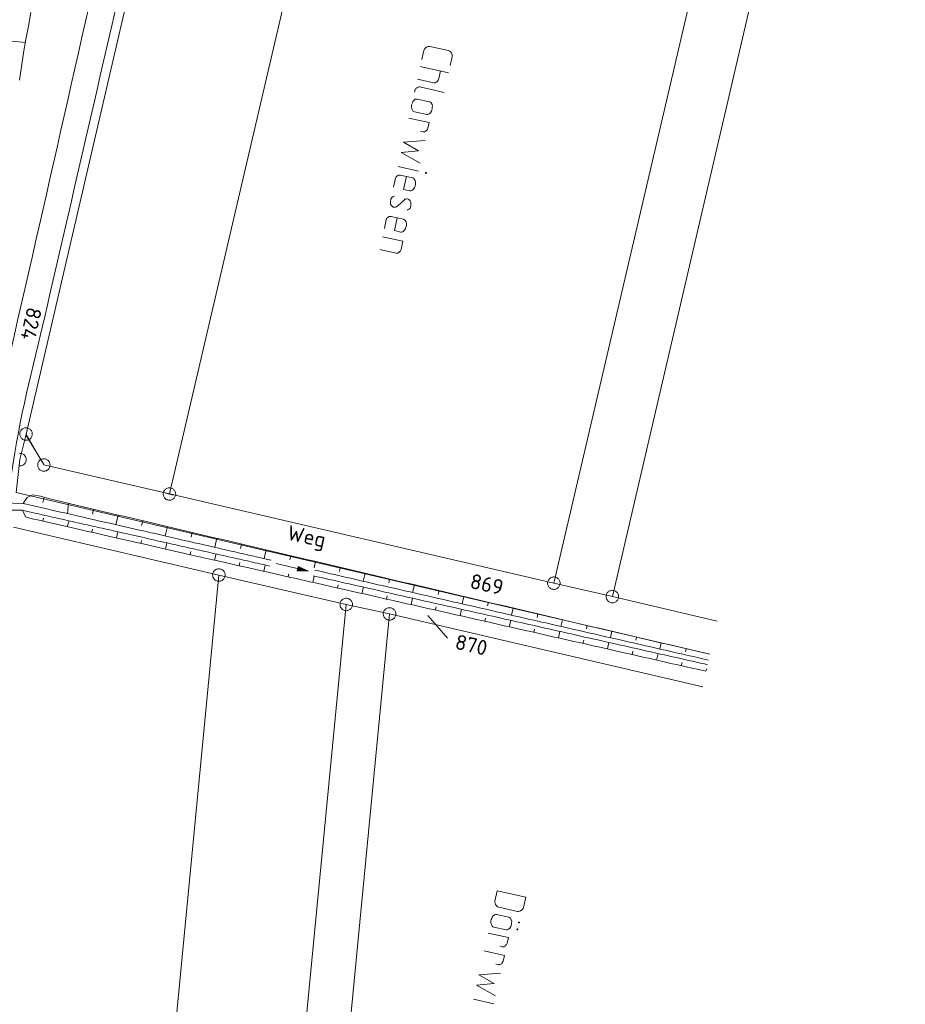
# Model space of a CAD drawing. Header units: metres. Extents: x 3425540 to 3446143, y 5432760 to 5444637.
# Tile 210 of 256: x 3436164 to 3436270, y 5440763 to 5440881. Entities that reach past the tile are written whole.
import ezdxf
from ezdxf.enums import TextEntityAlignment as Align

# ---------------------------------------------------------------- set-up
doc = ezdxf.new("R2010")
doc.units = ezdxf.units.M
for name, color, linetype, lineweight in [('B_Bestand', 9, 'Continuous', 18), ('B_Böschung', 9, 'Continuous', 18), ('B_Flurgrenzen', 9, 'Continuous', 18), ('Bestand Kabeltröge', 9, 'Continuous', 18)]:
    doc.layers.add(name, color=color, linetype=linetype, lineweight=lineweight)
doc.styles.get("Standard").update_dxf_attribs({"font": 'isocpeur.ttf'})

msp = doc.modelspace()

# ---------------------------------------------------------------- linework, layer by layer
at = {"layer": 'B_Bestand'}
for p, q in [((3436215.24, 5440877.66), (3436213.01, 5440878.15)), ((3436212.25, 5440877.53), (3436212.05, 5440876.61)), ((3436215.67, 5440876.77), (3436215.46, 5440875.86)), ((3436211.86, 5440875.75), (3436215.27, 5440875)), ((3436214.1, 5440874.3), (3436214.3, 5440875.21)), ((3436211.52, 5440874.22), (3436213.48, 5440873.79)), ((3436214.75, 5440872.64), (3436211.82, 5440873.29)), ((3436211.17, 5440872.65), (3436211.24, 5440872.94)), ((3436211.5, 5440871.84), (3436212.98, 5440871.51)), ((3436212.64, 5440869.98), (3436211.16, 5440870.31)), ((3436210.49, 5440869.55), (3436212.93, 5440869.01)), ((3436212.79, 5440868.34), (3436212.93, 5440869.01)), ((3436212.21, 5440867.9), (3436211.91, 5440867.97)), ((3436209.2, 5440863.73), (3436211.65, 5440863.19)), ((3436209.45, 5440862.7), (3436210.96, 5440862.37)), ((3436208.89, 5440862.34), (3436208.65, 5440861.27)), ((3436207.79, 5440857.38), (3436207.56, 5440856.3)), ((3436208.35, 5440857.74), (3436209.86, 5440857.4)), ((3436207.34, 5440855.31), (3436209.78, 5440854.77)), ((3436209.56, 5440853.77), (3436209.78, 5440854.77)), ((3436207, 5440853.77), (3436208.99, 5440853.33)), ((3436220.84, 5440775.53), (3436221.12, 5440776.77)), ((3436221.12, 5440776.77), (3436224.54, 5440776.01)), ((3436224.26, 5440774.77), (3436224.54, 5440776.01)), ((3436221.03, 5440773.94), (3436222.51, 5440773.61)), ((3436223.54, 5440774.31), (3436221.31, 5440774.81)), ((3436220, 5440771.7), (3436222.45, 5440771.16)), ((3436222.17, 5440772.08), (3436220.69, 5440772.4)), ((3436222.3, 5440770.48), (3436222.45, 5440771.16)), ((3436219.52, 5440769.56), (3436221.97, 5440769.02)), ((3436221.72, 5440770.05), (3436221.42, 5440770.11)), ((3436221.25, 5440767.91), (3436220.95, 5440767.97)), ((3436221.82, 5440768.34), (3436221.97, 5440769.02)), ((3436218.24, 5440763.76), (3436220.69, 5440763.22))]:
    msp.add_line(p, q, dxfattribs=at)
for points in [[(3436213.01, 5440878.15), (3436212.93, 5440878.17), (3436212.84, 5440878.16), (3436212.78, 5440878.14), (3436212.69, 5440878.11), (3436212.62, 5440878.07), (3436212.56, 5440878.02), (3436212.49, 5440877.98), (3436212.41, 5440877.89), (3436212.37, 5440877.84), (3436212.33, 5440877.76), (3436212.28, 5440877.66), (3436212.25, 5440877.53)], [(3436215.67, 5440876.77), (3436215.69, 5440876.88), (3436215.69, 5440876.99), (3436215.68, 5440877.11), (3436215.65, 5440877.23), (3436215.62, 5440877.35), (3436215.56, 5440877.45), (3436215.49, 5440877.52), (3436215.42, 5440877.59), (3436215.35, 5440877.63), (3436215.24, 5440877.66)], [(3436211.82, 5440873.29), (3436211.71, 5440873.29), (3436211.62, 5440873.28), (3436211.53, 5440873.24), (3436211.46, 5440873.2), (3436211.4, 5440873.16), (3436211.32, 5440873.09), (3436211.28, 5440873.02), (3436211.24, 5440872.94), (3436211.23, 5440872.91)], [(3436214.1, 5440874.3), (3436214.03, 5440874.09), (3436213.95, 5440873.99), (3436213.91, 5440873.94), (3436213.85, 5440873.9), (3436213.78, 5440873.86), (3436213.65, 5440873.8), (3436213.59, 5440873.79), (3436213.48, 5440873.79)], [(3436211.16, 5440870.31), (3436211.03, 5440870.36), (3436210.96, 5440870.43), (3436210.92, 5440870.5), (3436210.85, 5440870.68), (3436210.82, 5440870.92), (3436210.82, 5440871.06), (3436210.85, 5440871.22), (3436210.92, 5440871.38), (3436210.98, 5440871.53), (3436211.1, 5440871.67), (3436211.27, 5440871.81), (3436211.36, 5440871.84), (3436211.5, 5440871.84)], [(3436212.64, 5440869.98), (3436212.78, 5440869.98), (3436212.87, 5440870.01), (3436212.94, 5440870.05), (3436213.08, 5440870.19), (3436213.21, 5440870.39), (3436213.27, 5440870.52), (3436213.3, 5440870.68), (3436213.31, 5440870.85), (3436213.32, 5440871.01), (3436213.28, 5440871.19), (3436213.18, 5440871.38), (3436213.11, 5440871.46), (3436212.98, 5440871.51)], [(3436212.79, 5440868.34), (3436212.72, 5440868.18), (3436212.68, 5440868.13), (3436212.64, 5440868.09), (3436212.57, 5440868.02), (3436212.51, 5440867.98), (3436212.38, 5440867.92), (3436212.32, 5440867.9), (3436212.21, 5440867.9)], [(3436212.46, 5440866.87), (3436209.85, 5440866.66), (3436211.67, 5440865.61), (3436209.57, 5440865.42), (3436211.85, 5440864.13)], [(3436208.89, 5440862.34), (3436208.94, 5440862.44), (3436208.99, 5440862.52), (3436209.06, 5440862.59), (3436209.12, 5440862.63), (3436209.16, 5440862.65), (3436209.25, 5440862.69), (3436209.31, 5440862.7), (3436209.45, 5440862.7), (3436209.48, 5440862.69)], [(3436212.62, 5440863), (3436212.6, 5440863.03), (3436212.55, 5440863.04), (3436212.51, 5440863.02), (3436212.5, 5440862.97), (3436212.52, 5440862.94), (3436212.58, 5440862.92), (3436212.61, 5440862.95), (3436212.62, 5440863)], [(3436210.2, 5440862.53), (3436209.86, 5440861), (3436210.62, 5440860.83)], [(3436210.62, 5440860.83), (3436210.76, 5440860.83), (3436210.85, 5440860.87), (3436210.92, 5440860.91), (3436211.06, 5440861.04), (3436211.19, 5440861.24), (3436211.24, 5440861.37), (3436211.3, 5440861.61), (3436211.3, 5440861.75), (3436211.3, 5440861.87), (3436211.25, 5440862.05), (3436211.15, 5440862.24), (3436211.09, 5440862.31), (3436210.96, 5440862.37)], [(3436208.76, 5440860.2), (3436208.6, 5440860.15), (3436208.54, 5440860.11), (3436208.5, 5440860.06), (3436208.42, 5440859.96), (3436208.34, 5440859.84), (3436208.32, 5440859.73), (3436208.29, 5440859.6), (3436208.28, 5440859.46), (3436208.28, 5440859.32), (3436208.31, 5440859.2), (3436208.37, 5440859.1), (3436208.44, 5440859), (3436208.53, 5440858.92), (3436208.63, 5440858.87), (3436208.74, 5440858.85), (3436208.85, 5440858.85), (3436208.91, 5440858.87), (3436209.01, 5440858.9), (3436209.1, 5440858.97), (3436209.31, 5440859.15), (3436209.49, 5440859.3), (3436209.68, 5440859.52), (3436209.92, 5440859.72), (3436210.02, 5440859.81), (3436210.14, 5440859.84), (3436210.2, 5440859.85), (3436210.29, 5440859.86), (3436210.4, 5440859.84), (3436210.5, 5440859.79), (3436210.57, 5440859.71), (3436210.66, 5440859.61), (3436210.72, 5440859.48), (3436210.75, 5440859.36), (3436210.74, 5440859.22), (3436210.74, 5440859.08), (3436210.72, 5440858.98), (3436210.69, 5440858.87), (3436210.64, 5440858.74), (3436210.56, 5440858.64), (3436210.43, 5440858.56), (3436210.39, 5440858.54), (3436210.3, 5440858.5)], [(3436207.79, 5440857.38), (3436207.85, 5440857.48), (3436207.89, 5440857.56), (3436207.96, 5440857.62), (3436208.03, 5440857.67), (3436208.06, 5440857.69), (3436208.15, 5440857.72), (3436208.21, 5440857.74), (3436208.35, 5440857.74), (3436208.38, 5440857.73)], [(3436209.11, 5440857.57), (3436208.77, 5440856.04), (3436209.52, 5440855.87)], [(3436209.52, 5440855.87), (3436209.66, 5440855.87), (3436209.75, 5440855.9), (3436209.82, 5440855.94), (3436209.96, 5440856.08), (3436210.09, 5440856.28), (3436210.15, 5440856.41), (3436210.2, 5440856.65), (3436210.2, 5440856.79), (3436210.2, 5440856.9), (3436210.16, 5440857.08), (3436210.06, 5440857.27), (3436209.99, 5440857.35), (3436209.86, 5440857.4)], [(3436209.56, 5440853.77), (3436209.5, 5440853.62), (3436209.46, 5440853.57), (3436209.42, 5440853.52), (3436209.35, 5440853.45), (3436209.29, 5440853.41), (3436209.16, 5440853.35), (3436209.1, 5440853.34), (3436208.99, 5440853.33)], [(3436194.55, 5440816.06), (3436198.44, 5440815.15), (3436197.08, 5440815.19), (3436197.2, 5440815.71), (3436198.44, 5440815.15)], [(3436197.14, 5440815.24), (3436198.21, 5440815.2), (3436197.23, 5440815.64), (3436197.14, 5440815.24)], [(3436197.2, 5440815.28), (3436198.03, 5440815.24), (3436197.27, 5440815.58), (3436197.2, 5440815.28)], [(3436197.25, 5440815.31), (3436197.83, 5440815.29), (3436197.3, 5440815.53), (3436197.25, 5440815.31)], [(3436197.31, 5440815.35), (3436197.65, 5440815.33), (3436197.34, 5440815.47), (3436197.31, 5440815.35)], [(3436221.31, 5440774.81), (3436221.25, 5440774.82), (3436221.15, 5440774.87), (3436221.1, 5440774.91), (3436221.03, 5440774.98), (3436220.97, 5440775.05), (3436220.92, 5440775.12), (3436220.89, 5440775.21), (3436220.85, 5440775.3), (3436220.84, 5440775.39), (3436220.84, 5440775.53)], [(3436220.69, 5440772.4), (3436220.56, 5440772.46), (3436220.49, 5440772.53), (3436220.45, 5440772.6), (3436220.38, 5440772.78), (3436220.35, 5440773.02), (3436220.35, 5440773.16), (3436220.38, 5440773.32), (3436220.45, 5440773.47), (3436220.51, 5440773.63), (3436220.63, 5440773.77), (3436220.8, 5440773.9), (3436220.89, 5440773.94), (3436221.03, 5440773.94)], [(3436223.54, 5440774.31), (3436223.68, 5440774.31), (3436223.8, 5440774.34), (3436223.89, 5440774.38), (3436223.96, 5440774.42), (3436224.02, 5440774.46), (3436224.17, 5440774.6), (3436224.21, 5440774.67), (3436224.26, 5440774.77)], [(3436222.17, 5440772.08), (3436222.31, 5440772.07), (3436222.4, 5440772.11), (3436222.47, 5440772.15), (3436222.61, 5440772.29), (3436222.74, 5440772.49), (3436222.8, 5440772.62), (3436222.83, 5440772.78), (3436222.84, 5440772.94), (3436222.85, 5440773.11), (3436222.8, 5440773.29), (3436222.71, 5440773.48), (3436222.64, 5440773.55), (3436222.51, 5440773.61)], [(3436223.78, 5440772.99), (3436223.76, 5440773.02), (3436223.71, 5440773.03), (3436223.67, 5440773.01), (3436223.66, 5440772.96), (3436223.68, 5440772.93), (3436223.74, 5440772.92), (3436223.77, 5440772.94), (3436223.78, 5440772.99)], [(3436223.6, 5440772.16), (3436223.58, 5440772.19), (3436223.52, 5440772.2), (3436223.49, 5440772.18), (3436223.48, 5440772.13), (3436223.5, 5440772.09), (3436223.55, 5440772.08), (3436223.59, 5440772.1), (3436223.6, 5440772.16)], [(3436222.3, 5440770.48), (3436222.23, 5440770.33), (3436222.16, 5440770.23), (3436222.09, 5440770.16), (3436222.02, 5440770.12), (3436221.89, 5440770.06), (3436221.83, 5440770.05), (3436221.72, 5440770.05)], [(3436221.82, 5440768.34), (3436221.76, 5440768.19), (3436221.72, 5440768.14), (3436221.68, 5440768.09), (3436221.61, 5440768.02), (3436221.55, 5440767.98), (3436221.42, 5440767.93), (3436221.36, 5440767.91), (3436221.25, 5440767.91)], [(3436221.51, 5440766.9), (3436218.89, 5440766.69), (3436220.72, 5440765.64), (3436218.62, 5440765.46), (3436220.9, 5440764.16)]]:
    msp.add_lwpolyline(points, dxfattribs=at)
for points, knots in [([(3436158.12, 5440826.41), (3436158.7, 5440827.48), (3436159.29, 5440828.56), (3436159.88, 5440829.63), (3436160.58, 5440830.92), (3436160.56, 5440832.49), (3436160.89, 5440833.92), (3436170.31, 5440874.18), (3436178.79, 5440914.67), (3436189.11, 5440954.7), (3436191.57, 5440964.22), (3436194.02, 5440973.73), (3436196.47, 5440983.25)], [0, 0, 0, 0, 0.022764, 0.022764, 0.022764, 0.050001, 0.050001, 0.050001, 0.817582, 0.817582, 0.817582, 1, 1, 1, 1]), ([(3436162.18, 5440823.35), (3436162.51, 5440825.37), (3436162.85, 5440827.39), (3436163.18, 5440829.41), (3436164.24, 5440835.76), (3436165.91, 5440841.99), (3436167.36, 5440848.26), (3436172.01, 5440868.38), (3436176.57, 5440888.52), (3436181.37, 5440908.6), (3436187.29, 5440933.29), (3436193.2, 5440957.98), (3436199.11, 5440982.68)], [0, 0, 0, 0, 0.037564, 0.037564, 0.037564, 0.155624, 0.155624, 0.155624, 0.534325, 0.534325, 0.534325, 1, 1, 1, 1]), ([(3436164.31, 5440823.24), (3436162.49, 5440823.34), (3436160.66, 5440823.4), (3436158.85, 5440823.54), (3436157.4, 5440823.65), (3436155.96, 5440823.84), (3436154.52, 5440823.99)], [0, 0, 0, 0, 0.556752, 0.556752, 0.556752, 1, 1, 1, 1]), ([(3436154.26, 5440822.9), (3436155.44, 5440822.8), (3436156.61, 5440822.65), (3436157.79, 5440822.59), (3436159.88, 5440822.48), (3436161.98, 5440822.5), (3436164.08, 5440822.46)], [0, 0, 0, 0, 0.360405, 0.360405, 0.360405, 1, 1, 1, 1])]:
    msp.add_open_spline(points, degree=3, knots=knots, dxfattribs=at)
at = {"layer": 'B_Böschung'}
for p, q in [((3436150.51, 5440880.04), (3436164.44, 5440878.63)), ((3436164.16, 5440823.28), (3436164.64, 5440823.99)), ((3436164.64, 5440823.99), (3436165.32, 5440824.33)), ((3436165.32, 5440824.33), (3436166.27, 5440824.15)), ((3436166.27, 5440824.15), (3436167.21, 5440823.86)), ((3436166.69, 5440824.03), (3436166.52, 5440823.4)), ((3436167.21, 5440823.86), (3436168.05, 5440823.67)), ((3436168.05, 5440823.67), (3436168.89, 5440823.47)), ((3436168.89, 5440823.47), (3436169.72, 5440823.27)), ((3436169.64, 5440823.29), (3436169.49, 5440822.06)), ((3436169.72, 5440823.27), (3436170.56, 5440823.07)), ((3436170.56, 5440823.07), (3436171.4, 5440822.88)), ((3436171.4, 5440822.88), (3436172.23, 5440822.68)), ((3436172.23, 5440822.68), (3436173.07, 5440822.48)), ((3436172.61, 5440822.59), (3436172.5, 5440822)), ((3436173.07, 5440822.48), (3436173.91, 5440822.29)), ((3436166.53, 5440821.16), (3436166.61, 5440821.52)), ((3436169.48, 5440820.49), (3436169.71, 5440821.19)), ((3436173.91, 5440822.29), (3436174.75, 5440822.09)), ((3436174.75, 5440822.09), (3436175.58, 5440821.89)), ((3436175.57, 5440821.89), (3436175.3, 5440820.73)), ((3436175.58, 5440821.89), (3436176.42, 5440821.7)), ((3436176.42, 5440821.7), (3436177.26, 5440821.5)), ((3436177.26, 5440821.5), (3436178.09, 5440821.3)), ((3436178.09, 5440821.3), (3436178.93, 5440821.1)), ((3436178.54, 5440821.2), (3436178.4, 5440820.63)), ((3436172.42, 5440819.82), (3436172.52, 5440820.18)), ((3436178.93, 5440821.1), (3436179.77, 5440820.91)), ((3436179.77, 5440820.91), (3436180.61, 5440820.71)), ((3436180.61, 5440820.71), (3436181.44, 5440820.51)), ((3436181.5, 5440820.5), (3436181.24, 5440819.38)), ((3436181.44, 5440820.51), (3436182.28, 5440820.32)), ((3436182.28, 5440820.32), (3436183.12, 5440820.12)), ((3436183.12, 5440820.12), (3436183.96, 5440819.92)), ((3436175.37, 5440819.15), (3436175.54, 5440819.88)), ((3436178.32, 5440818.48), (3436178.4, 5440818.85)), ((3436183.96, 5440819.92), (3436184.79, 5440819.72)), ((3436184.47, 5440819.8), (3436184.34, 5440819.25)), ((3436184.79, 5440819.72), (3436185.63, 5440819.53)), ((3436185.63, 5440819.53), (3436186.47, 5440819.33)), ((3436186.47, 5440819.33), (3436187.3, 5440819.13)), ((3436187.43, 5440819.1), (3436187.18, 5440818.02)), ((3436187.3, 5440819.13), (3436188.14, 5440818.94)), ((3436188.14, 5440818.94), (3436188.98, 5440818.74)), ((3436181.27, 5440817.81), (3436181.44, 5440818.55)), ((3436188.98, 5440818.74), (3436189.82, 5440818.54)), ((3436189.82, 5440818.54), (3436190.65, 5440818.35)), ((3436190.4, 5440818.41), (3436190.27, 5440817.87)), ((3436190.65, 5440818.35), (3436191.49, 5440818.15)), ((3436191.49, 5440818.15), (3436192.33, 5440817.95)), ((3436192.33, 5440817.95), (3436193.16, 5440817.76)), ((3436193.37, 5440817.71), (3436193.12, 5440816.66)), ((3436193.16, 5440817.76), (3436194, 5440817.56)), ((3436184.22, 5440817.15), (3436184.3, 5440817.52)), ((3436187.17, 5440816.48), (3436187.34, 5440817.22)), ((3436194, 5440817.56), (3436194.84, 5440817.36)), ((3436194.84, 5440817.36), (3436195.68, 5440817.16)), ((3436195.68, 5440817.16), (3436196.51, 5440816.97)), ((3436196.33, 5440817.01), (3436196.21, 5440816.5)), ((3436196.51, 5440816.97), (3436197.35, 5440816.77)), ((3436197.35, 5440816.77), (3436198.19, 5440816.57)), ((3436198.19, 5440816.57), (3436199.02, 5440816.38)), ((3436190.12, 5440815.81), (3436190.2, 5440816.18)), ((3436193.06, 5440815.14), (3436193.23, 5440815.89)), ((3436199.02, 5440816.38), (3436199.86, 5440816.18)), ((3436199.3, 5440816.31), (3436199.12, 5440815.56)), ((3436199.15, 5440815.28), (3436199.63, 5440815.18)), ((3436199.86, 5440816.18), (3436200.7, 5440815.98)), ((3436200.7, 5440815.98), (3436202.37, 5440815.59)), ((3436202.26, 5440815.61), (3436202.15, 5440815.12)), ((3436202.37, 5440815.59), (3436203.21, 5440815.39)), ((3436203.21, 5440815.39), (3436204.05, 5440815.19)), ((3436196.01, 5440814.48), (3436196.1, 5440814.85)), ((3436198.96, 5440813.81), (3436199.13, 5440814.57)), ((3436198.99, 5440814.6), (3436199.47, 5440814.49)), ((3436199.47, 5440814.49), (3436199.95, 5440814.38)), ((3436199.63, 5440815.18), (3436200.11, 5440815.07)), ((3436199.95, 5440814.38), (3436200.43, 5440814.27)), ((3436200.11, 5440815.07), (3436200.59, 5440814.96)), ((3436200.43, 5440814.27), (3436200.91, 5440814.17)), ((3436200.59, 5440814.96), (3436201.07, 5440814.85)), ((3436200.91, 5440814.17), (3436201.39, 5440814.06)), ((3436201.07, 5440814.85), (3436201.55, 5440814.74)), ((3436201.55, 5440814.74), (3436202.03, 5440814.63)), ((3436202.03, 5440814.63), (3436202.51, 5440814.52)), ((3436202.51, 5440814.52), (3436202.99, 5440814.41)), ((3436202.99, 5440814.41), (3436203.47, 5440814.3)), ((3436203.47, 5440814.3), (3436203.95, 5440814.19)), ((3436203.95, 5440814.19), (3436204.43, 5440814.08)), ((3436204.05, 5440815.19), (3436204.89, 5440815)), ((3436204.43, 5440814.08), (3436204.9, 5440813.97)), ((3436204.89, 5440815), (3436205.72, 5440814.8)), ((3436205.23, 5440814.92), (3436205, 5440813.95)), ((3436205.72, 5440814.8), (3436206.56, 5440814.6)), ((3436206.56, 5440814.6), (3436207.4, 5440814.41)), ((3436207.4, 5440814.41), (3436208.23, 5440814.21)), ((3436208.19, 5440814.22), (3436208.08, 5440813.74)), ((3436208.23, 5440814.21), (3436209.07, 5440814.01)), ((3436201.39, 5440814.06), (3436201.87, 5440813.95)), ((3436201.87, 5440813.95), (3436202.35, 5440813.84)), ((3436201.91, 5440813.14), (3436202, 5440813.52)), ((3436202.35, 5440813.84), (3436202.83, 5440813.73)), ((3436202.83, 5440813.73), (3436203.31, 5440813.63)), ((3436203.31, 5440813.63), (3436203.79, 5440813.52)), ((3436203.79, 5440813.52), (3436204.27, 5440813.41)), ((3436204.27, 5440813.41), (3436204.75, 5440813.3)), ((3436204.75, 5440813.3), (3436205.23, 5440813.19)), ((3436204.86, 5440812.48), (3436205.03, 5440813.24)), ((3436204.9, 5440813.97), (3436205.38, 5440813.86)), ((3436205.23, 5440813.19), (3436205.71, 5440813.09)), ((3436205.38, 5440813.86), (3436205.86, 5440813.75)), ((3436205.71, 5440813.09), (3436206.19, 5440812.98)), ((3436205.86, 5440813.75), (3436206.34, 5440813.64)), ((3436206.19, 5440812.98), (3436206.67, 5440812.87)), ((3436206.34, 5440813.64), (3436206.82, 5440813.53)), ((3436206.82, 5440813.53), (3436207.3, 5440813.42)), ((3436207.3, 5440813.42), (3436207.78, 5440813.31)), ((3436207.78, 5440813.31), (3436208.26, 5440813.2)), ((3436208.26, 5440813.2), (3436208.74, 5440813.1)), ((3436208.74, 5440813.1), (3436209.22, 5440812.99)), ((3436209.07, 5440814.01), (3436209.91, 5440813.81)), ((3436209.22, 5440812.99), (3436209.7, 5440812.88)), ((3436209.91, 5440813.81), (3436210.75, 5440813.62)), ((3436210.75, 5440813.62), (3436211.58, 5440813.42)), ((3436211.16, 5440813.52), (3436210.94, 5440812.59)), ((3436211.58, 5440813.42), (3436212.42, 5440813.22)), ((3436212.42, 5440813.22), (3436213.26, 5440813.03)), ((3436213.26, 5440813.03), (3436214.09, 5440812.83)), ((3436206.67, 5440812.87), (3436207.15, 5440812.76)), ((3436207.15, 5440812.76), (3436207.63, 5440812.65)), ((3436207.63, 5440812.65), (3436208.11, 5440812.54)), ((3436207.81, 5440811.81), (3436207.89, 5440812.19)), ((3436208.11, 5440812.54), (3436208.58, 5440812.44)), ((3436208.58, 5440812.44), (3436209.06, 5440812.33)), ((3436209.06, 5440812.33), (3436209.54, 5440812.22)), ((3436209.54, 5440812.22), (3436210.02, 5440812.11)), ((3436209.7, 5440812.88), (3436210.17, 5440812.77)), ((3436210.02, 5440812.11), (3436210.5, 5440812)), ((3436210.17, 5440812.77), (3436210.65, 5440812.66)), ((3436210.5, 5440812), (3436210.98, 5440811.9)), ((3436210.65, 5440812.66), (3436211.13, 5440812.55)), ((3436210.76, 5440811.14), (3436210.93, 5440811.91)), ((3436210.98, 5440811.9), (3436211.46, 5440811.79)), ((3436211.13, 5440812.55), (3436211.61, 5440812.44)), ((3436211.46, 5440811.79), (3436211.94, 5440811.68)), ((3436211.61, 5440812.44), (3436212.09, 5440812.33)), ((3436212.09, 5440812.33), (3436212.57, 5440812.22)), ((3436212.57, 5440812.22), (3436213.05, 5440812.11)), ((3436213.05, 5440812.11), (3436213.53, 5440812)), ((3436213.53, 5440812), (3436214.01, 5440811.89)), ((3436214.01, 5440811.89), (3436214.49, 5440811.78)), ((3436214.12, 5440812.82), (3436214.02, 5440812.37)), ((3436214.09, 5440812.83), (3436215.77, 5440812.44)), ((3436214.49, 5440811.78), (3436214.97, 5440811.67)), ((3436215.77, 5440812.44), (3436216.61, 5440812.24)), ((3436216.61, 5440812.24), (3436217.44, 5440812.04)), ((3436217.09, 5440812.12), (3436216.88, 5440811.23)), ((3436217.44, 5440812.04), (3436218.28, 5440811.84)), ((3436218.28, 5440811.84), (3436219.12, 5440811.65)), ((3436211.94, 5440811.68), (3436212.42, 5440811.57)), ((3436212.42, 5440811.57), (3436212.9, 5440811.46)), ((3436212.9, 5440811.46), (3436213.86, 5440811.25)), ((3436213.71, 5440810.48), (3436213.79, 5440810.86)), ((3436213.86, 5440811.25), (3436214.34, 5440811.14)), ((3436214.34, 5440811.14), (3436214.82, 5440811.03)), ((3436214.82, 5440811.03), (3436215.3, 5440810.92)), ((3436214.97, 5440811.67), (3436215.45, 5440811.56)), ((3436215.3, 5440810.92), (3436215.78, 5440810.82)), ((3436215.45, 5440811.56), (3436215.92, 5440811.45)), ((3436215.78, 5440810.82), (3436216.26, 5440810.71)), ((3436215.92, 5440811.45), (3436216.4, 5440811.34)), ((3436216.26, 5440810.71), (3436216.74, 5440810.6)), ((3436216.4, 5440811.34), (3436216.88, 5440811.23)), ((3436216.65, 5440809.81), (3436216.83, 5440810.58)), ((3436216.74, 5440810.6), (3436217.22, 5440810.49)), ((3436216.88, 5440811.23), (3436217.36, 5440811.12)), ((3436217.36, 5440811.12), (3436217.84, 5440811.02)), ((3436217.84, 5440811.02), (3436218.32, 5440810.91)), ((3436218.32, 5440810.91), (3436218.8, 5440810.8)), ((3436218.8, 5440810.8), (3436219.28, 5440810.69)), ((3436219.12, 5440811.65), (3436219.95, 5440811.45)), ((3436219.28, 5440810.69), (3436219.76, 5440810.58)), ((3436219.76, 5440810.58), (3436220.24, 5440810.47)), ((3436219.95, 5440811.45), (3436220.79, 5440811.25)), ((3436220.05, 5440811.43), (3436219.95, 5440810.99)), ((3436220.79, 5440811.25), (3436221.63, 5440811.06)), ((3436221.63, 5440811.06), (3436222.47, 5440810.86)), ((3436222.47, 5440810.86), (3436223.3, 5440810.66)), ((3436223.02, 5440810.73), (3436222.82, 5440809.88)), ((3436223.3, 5440810.66), (3436224.14, 5440810.46)), ((3436217.22, 5440810.49), (3436217.7, 5440810.38)), ((3436217.7, 5440810.38), (3436218.18, 5440810.28)), ((3436218.18, 5440810.28), (3436218.66, 5440810.17)), ((3436218.66, 5440810.17), (3436219.14, 5440810.06)), ((3436219.14, 5440810.06), (3436219.61, 5440809.95)), ((3436219.6, 5440809.14), (3436219.69, 5440809.53)), ((3436219.61, 5440809.95), (3436220.09, 5440809.84)), ((3436220.09, 5440809.84), (3436220.57, 5440809.74)), ((3436220.24, 5440810.47), (3436220.72, 5440810.36)), ((3436220.57, 5440809.74), (3436221.05, 5440809.63)), ((3436220.72, 5440810.36), (3436221.2, 5440810.25)), ((3436221.05, 5440809.63), (3436221.53, 5440809.52)), ((3436221.2, 5440810.25), (3436221.67, 5440810.14)), ((3436221.53, 5440809.52), (3436222.01, 5440809.41)), ((3436221.67, 5440810.14), (3436222.15, 5440810.03)), ((3436222.01, 5440809.41), (3436222.49, 5440809.3)), ((3436222.15, 5440810.03), (3436222.63, 5440809.92)), ((3436222.63, 5440809.92), (3436223.11, 5440809.81)), ((3436223.11, 5440809.81), (3436223.59, 5440809.7)), ((3436223.59, 5440809.7), (3436224.07, 5440809.59)), ((3436224.07, 5440809.59), (3436224.55, 5440809.48)), ((3436224.14, 5440810.46), (3436224.98, 5440810.27)), ((3436224.55, 5440809.48), (3436225.03, 5440809.37)), ((3436224.98, 5440810.27), (3436225.81, 5440810.07)), ((3436225.03, 5440809.37), (3436225.51, 5440809.26)), ((3436225.81, 5440810.07), (3436226.65, 5440809.87)), ((3436225.99, 5440810.03), (3436225.89, 5440809.61)), ((3436226.65, 5440809.87), (3436227.49, 5440809.68)), ((3436227.49, 5440809.68), (3436228.33, 5440809.48)), ((3436228.33, 5440809.48), (3436229.16, 5440809.28)), ((3436222.49, 5440809.3), (3436222.97, 5440809.2)), ((3436222.55, 5440808.48), (3436222.73, 5440809.25)), ((3436222.97, 5440809.2), (3436223.45, 5440809.09)), ((3436223.45, 5440809.09), (3436223.93, 5440808.98)), ((3436223.93, 5440808.98), (3436224.41, 5440808.87)), ((3436224.41, 5440808.87), (3436224.89, 5440808.76)), ((3436224.89, 5440808.76), (3436225.37, 5440808.66)), ((3436225.37, 5440808.66), (3436225.85, 5440808.55)), ((3436225.5, 5440807.81), (3436225.59, 5440808.2)), ((3436225.51, 5440809.26), (3436225.99, 5440809.15)), ((3436225.85, 5440808.55), (3436226.33, 5440808.44)), ((3436225.99, 5440809.15), (3436226.47, 5440809.05)), ((3436226.33, 5440808.44), (3436226.81, 5440808.33)), ((3436226.47, 5440809.05), (3436226.95, 5440808.94)), ((3436226.81, 5440808.33), (3436227.29, 5440808.22)), ((3436226.95, 5440808.94), (3436227.42, 5440808.83)), ((3436227.29, 5440808.22), (3436228.25, 5440808.01)), ((3436227.42, 5440808.83), (3436227.9, 5440808.72)), ((3436227.9, 5440808.72), (3436228.38, 5440808.61)), ((3436228.38, 5440808.61), (3436228.86, 5440808.5)), ((3436228.95, 5440809.33), (3436228.76, 5440808.52)), ((3436228.86, 5440808.5), (3436229.34, 5440808.39)), ((3436229.16, 5440809.28), (3436230, 5440809.09)), ((3436229.34, 5440808.39), (3436229.82, 5440808.28)), ((3436229.82, 5440808.28), (3436230.3, 5440808.17)), ((3436230, 5440809.09), (3436230.84, 5440808.89)), ((3436230.3, 5440808.17), (3436230.78, 5440808.06)), ((3436230.84, 5440808.89), (3436231.68, 5440808.69)), ((3436231.68, 5440808.69), (3436232.51, 5440808.49)), ((3436231.92, 5440808.63), (3436231.82, 5440808.24)), ((3436232.51, 5440808.49), (3436233.35, 5440808.3)), ((3436233.35, 5440808.3), (3436234.19, 5440808.1)), ((3436228.25, 5440808.01), (3436228.73, 5440807.9)), ((3436228.45, 5440807.14), (3436228.63, 5440807.92)), ((3436228.73, 5440807.9), (3436229.21, 5440807.79)), ((3436229.21, 5440807.79), (3436229.69, 5440807.68)), ((3436229.69, 5440807.68), (3436230.17, 5440807.58)), ((3436230.17, 5440807.58), (3436230.64, 5440807.47)), ((3436230.64, 5440807.47), (3436231.12, 5440807.36)), ((3436230.78, 5440808.06), (3436231.26, 5440807.95)), ((3436231.12, 5440807.36), (3436231.6, 5440807.25)), ((3436231.26, 5440807.95), (3436231.74, 5440807.84)), ((3436231.6, 5440807.25), (3436232.08, 5440807.14)), ((3436231.74, 5440807.84), (3436232.22, 5440807.73)), ((3436232.08, 5440807.14), (3436232.56, 5440807.04)), ((3436232.22, 5440807.73), (3436232.7, 5440807.62)), ((3436232.56, 5440807.04), (3436233.04, 5440806.93)), ((3436232.7, 5440807.62), (3436233.17, 5440807.51)), ((3436233.17, 5440807.51), (3436233.65, 5440807.4)), ((3436233.65, 5440807.4), (3436234.13, 5440807.29)), ((3436234.13, 5440807.29), (3436234.61, 5440807.18)), ((3436234.19, 5440808.1), (3436235.02, 5440807.9)), ((3436234.61, 5440807.18), (3436235.09, 5440807.07)), ((3436234.88, 5440807.94), (3436234.7, 5440807.16)), ((3436235.02, 5440807.9), (3436235.86, 5440807.71)), ((3436235.09, 5440807.07), (3436235.57, 5440806.97)), ((3436235.86, 5440807.71), (3436236.7, 5440807.51)), ((3436236.7, 5440807.51), (3436237.54, 5440807.31)), ((3436237.54, 5440807.31), (3436238.37, 5440807.11)), ((3436237.85, 5440807.24), (3436237.76, 5440806.86)), ((3436238.37, 5440807.11), (3436239.21, 5440806.92)), ((3436231.4, 5440806.48), (3436231.49, 5440806.87)), ((3436233.04, 5440806.93), (3436233.52, 5440806.82)), ((3436233.52, 5440806.82), (3436234, 5440806.71)), ((3436234, 5440806.71), (3436234.48, 5440806.6)), ((3436234.35, 5440805.81), (3436234.52, 5440806.59)), ((3436234.48, 5440806.6), (3436234.96, 5440806.5)), ((3436234.96, 5440806.5), (3436235.92, 5440806.28)), ((3436235.57, 5440806.97), (3436236.05, 5440806.86)), ((3436235.92, 5440806.28), (3436236.4, 5440806.17)), ((3436236.05, 5440806.86), (3436236.53, 5440806.75)), ((3436236.4, 5440806.17), (3436236.88, 5440806.06)), ((3436236.53, 5440806.75), (3436237.01, 5440806.64)), ((3436236.88, 5440806.06), (3436237.36, 5440805.96)), ((3436237.01, 5440806.64), (3436237.49, 5440806.53)), ((3436237.36, 5440805.96), (3436237.84, 5440805.85)), ((3436237.49, 5440806.53), (3436237.97, 5440806.42)), ((3436237.84, 5440805.85), (3436238.32, 5440805.74)), ((3436237.97, 5440806.42), (3436238.44, 5440806.31)), ((3436238.44, 5440806.31), (3436238.92, 5440806.2)), ((3436238.92, 5440806.2), (3436239.4, 5440806.09)), ((3436239.21, 5440806.92), (3436240.05, 5440806.72)), ((3436239.4, 5440806.09), (3436239.88, 5440805.98)), ((3436239.88, 5440805.98), (3436240.36, 5440805.87)), ((3436240.05, 5440806.72), (3436240.88, 5440806.52)), ((3436240.36, 5440805.87), (3436240.84, 5440805.76)), ((3436240.81, 5440806.54), (3436240.64, 5440805.81)), ((3436240.88, 5440806.52), (3436241.72, 5440806.33)), ((3436241.72, 5440806.33), (3436242.56, 5440806.13)), ((3436242.56, 5440806.13), (3436243.4, 5440805.93)), ((3436243.4, 5440805.93), (3436244.23, 5440805.74)), ((3436243.78, 5440805.84), (3436243.7, 5440805.48)), ((3436237.3, 5440805.14), (3436237.39, 5440805.53)), ((3436238.32, 5440805.74), (3436238.8, 5440805.63)), ((3436238.8, 5440805.63), (3436239.28, 5440805.52)), ((3436239.28, 5440805.52), (3436239.76, 5440805.41)), ((3436239.76, 5440805.41), (3436240.24, 5440805.31)), ((3436240.24, 5440805.31), (3436240.72, 5440805.2)), ((3436240.24, 5440804.48), (3436240.44, 5440805.26)), ((3436240.72, 5440805.2), (3436241.2, 5440805.09)), ((3436240.84, 5440805.76), (3436241.32, 5440805.65)), ((3436241.2, 5440805.09), (3436241.67, 5440804.98)), ((3436241.32, 5440805.65), (3436241.8, 5440805.54)), ((3436241.67, 5440804.98), (3436242.15, 5440804.87)), ((3436241.8, 5440805.54), (3436242.28, 5440805.43)), ((3436242.15, 5440804.87), (3436242.63, 5440804.77)), ((3436242.28, 5440805.43), (3436242.76, 5440805.32)), ((3436242.63, 5440804.77), (3436243.59, 5440804.55)), ((3436242.76, 5440805.32), (3436243.24, 5440805.21)), ((3436243.24, 5440805.21), (3436243.72, 5440805.1)), ((3436243.72, 5440805.1), (3436244.19, 5440804.99)), ((3436244.19, 5440804.99), (3436244.67, 5440804.89)), ((3436244.23, 5440805.74), (3436245.07, 5440805.54)), ((3436244.67, 5440804.89), (3436245.15, 5440804.78)), ((3436245.07, 5440805.54), (3436245.91, 5440805.34)), ((3436245.15, 5440804.78), (3436245.63, 5440804.67)), ((3436245.63, 5440804.67), (3436246.11, 5440804.56)), ((3436245.91, 5440805.34), (3436246.65, 5440805.17)), ((3436243.19, 5440803.81), (3436243.31, 5440804.2)), ((3436243.59, 5440804.55), (3436244.07, 5440804.44)), ((3436244.07, 5440804.44), (3436244.55, 5440804.33)), ((3436244.55, 5440804.33), (3436245.03, 5440804.23)), ((3436245.03, 5440804.23), (3436245.51, 5440804.12)), ((3436245.51, 5440804.12), (3436245.99, 5440804.01)), ((3436245.99, 5440804.01), (3436246.37, 5440803.92)), ((3436246.11, 5440804.56), (3436246.49, 5440804.47)), ((3436246.14, 5440803.14), (3436246.26, 5440803.42))]:
    msp.add_line(p, q, dxfattribs=at)
for points in [[(3436165.11, 5440882.23), (3436164.81, 5440880.61), (3436164.51, 5440879), (3436164.21, 5440877.38), (3436163.96, 5440875.75), (3436163.75, 5440874.12)], [(3436164.08, 5440822.46), (3436164.44, 5440821.69), (3436165.26, 5440821.42), (3436166.1, 5440821.26), (3436166.93, 5440821.07), (3436169.43, 5440820.5), (3436170.26, 5440820.31), (3436171.93, 5440819.93), (3436172.77, 5440819.74), (3436173.6, 5440819.55), (3436174.43, 5440819.36), (3436175.27, 5440819.17), (3436176.93, 5440818.8), (3436177.77, 5440818.61), (3436178.6, 5440818.42), (3436180.27, 5440818.04), (3436181.1, 5440817.85), (3436183.6, 5440817.28), (3436184.44, 5440817.09), (3436186.94, 5440816.53), (3436187.77, 5440816.34), (3436188.61, 5440816.15), (3436189.44, 5440815.96), (3436190.27, 5440815.77), (3436191.11, 5440815.59), (3436191.94, 5440815.4), (3436192.78, 5440815.21), (3436193.61, 5440815.02), (3436194.44, 5440814.83), (3436195.28, 5440814.64), (3436196.11, 5440814.45), (3436196.95, 5440814.27), (3436198.61, 5440813.89), (3436199.45, 5440813.7), (3436200.28, 5440813.51), (3436201.11, 5440813.32), (3436201.95, 5440813.13), (3436202.78, 5440812.95), (3436203.62, 5440812.76), (3436204.45, 5440812.57), (3436205.28, 5440812.38), (3436206.12, 5440812.19), (3436206.95, 5440812), (3436207.79, 5440811.81), (3436208.62, 5440811.63), (3436209.45, 5440811.44), (3436210.29, 5440811.25), (3436211.12, 5440811.06), (3436211.95, 5440810.87), (3436212.79, 5440810.68), (3436213.62, 5440810.5), (3436215.29, 5440810.12), (3436216.12, 5440809.93), (3436216.96, 5440809.74), (3436217.79, 5440809.55), (3436218.63, 5440809.36), (3436219.46, 5440809.18), (3436220.29, 5440808.99), (3436221.13, 5440808.8), (3436221.96, 5440808.61), (3436222.79, 5440808.42), (3436223.63, 5440808.23), (3436224.46, 5440808.04), (3436225.3, 5440807.86), (3436226.13, 5440807.67), (3436226.96, 5440807.48), (3436227.8, 5440807.29), (3436228.63, 5440807.1), (3436230.3, 5440806.72), (3436231.13, 5440806.54), (3436231.97, 5440806.35), (3436232.8, 5440806.16), (3436233.63, 5440805.97), (3436234.47, 5440805.78), (3436235.3, 5440805.59), (3436236.14, 5440805.4), (3436236.97, 5440805.22), (3436237.8, 5440805.03), (3436238.64, 5440804.84), (3436239.47, 5440804.65), (3436240.31, 5440804.46), (3436241.14, 5440804.27), (3436241.97, 5440804.08), (3436242.81, 5440803.9), (3436243.64, 5440803.71), (3436244.47, 5440803.52), (3436245.31, 5440803.33), (3436246.14, 5440803.14)], [(3436164.08, 5440822.46), (3436164.38, 5440822.39), (3436164.68, 5440822.33), (3436165.28, 5440822.19), (3436165.58, 5440822.12), (3436165.88, 5440822.06), (3436166.18, 5440821.99), (3436166.78, 5440821.85), (3436167.08, 5440821.79), (3436167.68, 5440821.65), (3436167.98, 5440821.58), (3436168.28, 5440821.52), (3436168.58, 5440821.45), (3436168.88, 5440821.38), (3436169.18, 5440821.31), (3436169.48, 5440821.25), (3436170.08, 5440821.11), (3436170.38, 5440821.04), (3436170.68, 5440820.97), (3436170.98, 5440820.91), (3436171.28, 5440820.84), (3436171.58, 5440820.77), (3436171.88, 5440820.7), (3436172.18, 5440820.64), (3436172.48, 5440820.57), (3436172.78, 5440820.5), (3436173.08, 5440820.43), (3436173.38, 5440820.37), (3436173.68, 5440820.3), (3436173.98, 5440820.23), (3436174.28, 5440820.16), (3436174.58, 5440820.1), (3436175.18, 5440819.96), (3436175.49, 5440819.89), (3436175.79, 5440819.82), (3436176.09, 5440819.76), (3436176.39, 5440819.69), (3436176.69, 5440819.62), (3436176.99, 5440819.55), (3436177.59, 5440819.42), (3436177.89, 5440819.35), (3436178.49, 5440819.22), (3436178.79, 5440819.15), (3436179.09, 5440819.08), (3436179.39, 5440819.01), (3436179.99, 5440818.88), (3436180.29, 5440818.81), (3436180.89, 5440818.67), (3436181.19, 5440818.61), (3436181.49, 5440818.54), (3436181.79, 5440818.47), (3436182.09, 5440818.4), (3436182.39, 5440818.34), (3436182.69, 5440818.27), (3436183.29, 5440818.13), (3436183.59, 5440818.07), (3436183.89, 5440818), (3436184.19, 5440817.93), (3436184.49, 5440817.86), (3436184.79, 5440817.8), (3436185.09, 5440817.73), (3436185.39, 5440817.66), (3436185.69, 5440817.59), (3436185.99, 5440817.53), (3436186.29, 5440817.46), (3436186.59, 5440817.39), (3436186.89, 5440817.32), (3436187.19, 5440817.25), (3436187.5, 5440817.19), (3436187.8, 5440817.12), (3436188.4, 5440816.98), (3436188.7, 5440816.92), (3436189, 5440816.85), (3436189.3, 5440816.78), (3436189.6, 5440816.71), (3436189.9, 5440816.65), (3436190.2, 5440816.58), (3436190.8, 5440816.44), (3436191.1, 5440816.38), (3436191.7, 5440816.24), (3436192, 5440816.17), (3436192.3, 5440816.11), (3436192.6, 5440816.04), (3436193.2, 5440815.9), (3436193.5, 5440815.84), (3436193.8, 5440815.77)], [(3436164.16, 5440823.28), (3436164.76, 5440823.14), (3436165.06, 5440823.07), (3436165.97, 5440822.86), (3436166.27, 5440822.8), (3436166.87, 5440822.66), (3436167.17, 5440822.59), (3436167.47, 5440822.52), (3436167.77, 5440822.45), (3436168.68, 5440822.25), (3436168.98, 5440822.18), (3436170.18, 5440821.9), (3436170.48, 5440821.83), (3436171.39, 5440821.63), (3436171.69, 5440821.56), (3436172.89, 5440821.28), (3436173.19, 5440821.21), (3436174.1, 5440821.01), (3436174.4, 5440820.94), (3436175.6, 5440820.66), (3436175.9, 5440820.6), (3436176.8, 5440820.39), (3436177.11, 5440820.32), (3436178.31, 5440820.04), (3436178.61, 5440819.98), (3436178.91, 5440819.91), (3436179.21, 5440819.84), (3436179.51, 5440819.77), (3436179.82, 5440819.7), (3436181.02, 5440819.43), (3436181.32, 5440819.36), (3436182.22, 5440819.15), (3436182.52, 5440819.08), (3436183.73, 5440818.81), (3436184.03, 5440818.74), (3436184.93, 5440818.53), (3436185.23, 5440818.46), (3436186.44, 5440818.19), (3436186.74, 5440818.12), (3436187.64, 5440817.91), (3436187.94, 5440817.84), (3436189.15, 5440817.57), (3436189.45, 5440817.5), (3436190.35, 5440817.29), (3436190.65, 5440817.23), (3436190.95, 5440817.16), (3436191.26, 5440817.09), (3436191.86, 5440816.95), (3436192.16, 5440816.88), (3436193.06, 5440816.68), (3436193.36, 5440816.61), (3436193.96, 5440816.47)]]:
    msp.add_lwpolyline(points, dxfattribs=at)
at = {"layer": 'B_Flurgrenzen'}
for p, q in [((3436199, 5440979.81), (3436164.52, 5440831.62)), ((3436181.75, 5440824.42), (3436217.01, 5440975.62)), ((3436263.18, 5440964.76), (3436227.91, 5440813.72)), ((3436234.94, 5440812.11), (3436270.11, 5440963.17)), ((3436163.79, 5440828.55), (3436164.52, 5440831.62)), ((3436164.5, 5440831.52), (3436166.67, 5440827.96)), ((3436164.52, 5440831.62), (3436166.66, 5440827.91)), ((3436163.79, 5440828.55), (3436163.34, 5440824.6)), ((3436166.66, 5440827.91), (3436181.75, 5440824.42)), ((3436246.65, 5440805.17), (3436163.34, 5440824.6)), ((3436181.75, 5440824.42), (3436227.91, 5440813.72)), ((3436163, 5440820.42), (3436187.68, 5440814.69)), ((3436173.84, 5440671.34), (3436187.68, 5440814.69)), ((3436187.68, 5440814.69), (3436202.97, 5440811.16)), ((3436227.91, 5440813.72), (3436234.94, 5440812.11)), ((3436234.94, 5440812.11), (3436247.53, 5440809.16)), ((3436202.97, 5440811.16), (3436188.93, 5440665.83)), ((3436202.97, 5440811.16), (3436208.18, 5440810.03)), ((3436208.18, 5440810.03), (3436194.1, 5440664.03)), ((3436208.18, 5440810.03), (3436245.79, 5440801.28)), ((3436212.79, 5440809.82), (3436215.15, 5440807.09))]:
    msp.add_line(p, q, dxfattribs=at)
for points in [[(3436164.27, 5440832.32), (3436164.18, 5440832.29), (3436164.1, 5440832.24), (3436164.02, 5440832.18), (3436163.96, 5440832.11), (3436163.91, 5440832.04), (3436163.85, 5440831.95), (3436163.81, 5440831.87), (3436163.79, 5440831.78), (3436163.77, 5440831.69), (3436163.78, 5440831.59), (3436163.78, 5440831.5), (3436163.81, 5440831.41), (3436163.84, 5440831.32), (3436163.88, 5440831.24), (3436163.93, 5440831.16), (3436163.99, 5440831.09), (3436164.06, 5440831.03), (3436164.14, 5440830.97), (3436164.22, 5440830.93), (3436164.32, 5440830.9), (3436164.41, 5440830.88), (3436164.5, 5440830.87), (3436164.6, 5440830.87), (3436164.69, 5440830.89), (3436164.78, 5440830.91), (3436164.86, 5440830.95), (3436164.94, 5440831), (3436165.02, 5440831.06), (3436165.08, 5440831.12), (3436165.14, 5440831.2), (3436165.19, 5440831.28), (3436165.23, 5440831.36), (3436165.25, 5440831.45), (3436165.27, 5440831.55), (3436165.27, 5440831.64), (3436165.26, 5440831.73), (3436165.24, 5440831.83), (3436165.2, 5440831.92), (3436165.16, 5440832), (3436165.11, 5440832.08), (3436165.05, 5440832.15), (3436164.98, 5440832.21), (3436164.9, 5440832.26), (3436164.82, 5440832.3), (3436164.73, 5440832.33), (3436164.64, 5440832.36), (3436164.55, 5440832.37), (3436164.45, 5440832.36), (3436164.36, 5440832.35), (3436164.27, 5440832.32)], [(3436163.67, 5440827.82), (3436163.76, 5440827.81), (3436163.86, 5440827.81), (3436163.95, 5440827.82), (3436164.04, 5440827.85), (3436164.13, 5440827.89), (3436164.21, 5440827.94), (3436164.28, 5440827.99), (3436164.35, 5440828.06), (3436164.4, 5440828.13), (3436164.45, 5440828.22), (3436164.49, 5440828.3), (3436164.52, 5440828.39), (3436164.53, 5440828.48), (3436164.54, 5440828.58), (3436164.53, 5440828.67), (3436164.5, 5440828.76), (3436164.48, 5440828.85), (3436164.44, 5440828.93), (3436164.38, 5440829.02), (3436164.32, 5440829.08), (3436164.25, 5440829.15), (3436164.17, 5440829.2), (3436164.09, 5440829.24), (3436164, 5440829.28), (3436163.91, 5440829.29), (3436163.81, 5440829.3), (3436163.72, 5440829.3)], [(3436167.26, 5440827.45), (3436167.31, 5440827.53), (3436167.35, 5440827.61), (3436167.38, 5440827.71), (3436167.4, 5440827.8), (3436167.41, 5440827.89), (3436167.4, 5440827.99), (3436167.39, 5440828.08), (3436167.36, 5440828.17), (3436167.33, 5440828.26), (3436167.27, 5440828.33), (3436167.22, 5440828.41), (3436167.15, 5440828.47), (3436167.07, 5440828.53), (3436166.99, 5440828.58), (3436166.91, 5440828.61), (3436166.82, 5440828.64), (3436166.72, 5440828.65), (3436166.63, 5440828.66), (3436166.54, 5440828.65), (3436166.44, 5440828.62), (3436166.36, 5440828.59), (3436166.27, 5440828.55), (3436166.19, 5440828.49), (3436166.13, 5440828.43), (3436166.06, 5440828.36), (3436166.01, 5440828.28), (3436165.97, 5440828.2), (3436165.94, 5440828.11), (3436165.92, 5440828.02), (3436165.92, 5440827.92), (3436165.92, 5440827.83), (3436165.93, 5440827.73), (3436165.96, 5440827.65), (3436166, 5440827.56), (3436166.05, 5440827.48), (3436166.11, 5440827.41), (3436166.17, 5440827.34), (3436166.25, 5440827.29), (3436166.33, 5440827.24), (3436166.42, 5440827.2), (3436166.51, 5440827.17), (3436166.6, 5440827.16), (3436166.69, 5440827.16), (3436166.78, 5440827.17), (3436166.88, 5440827.2), (3436166.97, 5440827.22), (3436167.05, 5440827.27), (3436167.13, 5440827.32), (3436167.2, 5440827.38), (3436167.26, 5440827.45)], [(3436181.54, 5440823.7), (3436181.63, 5440823.68), (3436181.72, 5440823.67), (3436181.82, 5440823.67), (3436181.91, 5440823.69), (3436182, 5440823.72), (3436182.09, 5440823.75), (3436182.17, 5440823.79), (3436182.24, 5440823.85), (3436182.31, 5440823.92), (3436182.37, 5440824), (3436182.41, 5440824.07), (3436182.45, 5440824.16), (3436182.48, 5440824.25), (3436182.5, 5440824.35), (3436182.5, 5440824.44), (3436182.49, 5440824.53), (3436182.47, 5440824.62), (3436182.44, 5440824.71), (3436182.4, 5440824.79), (3436182.34, 5440824.87), (3436182.28, 5440824.94), (3436182.22, 5440825.01), (3436182.14, 5440825.06), (3436182.06, 5440825.1), (3436181.97, 5440825.14), (3436181.87, 5440825.16), (3436181.78, 5440825.17), (3436181.69, 5440825.17), (3436181.59, 5440825.15), (3436181.51, 5440825.12), (3436181.42, 5440825.09), (3436181.33, 5440825.04), (3436181.26, 5440824.98), (3436181.19, 5440824.92), (3436181.14, 5440824.84), (3436181.09, 5440824.76), (3436181.05, 5440824.68), (3436181.03, 5440824.58), (3436181.01, 5440824.49), (3436181.01, 5440824.4), (3436181.01, 5440824.31), (3436181.03, 5440824.21), (3436181.06, 5440824.12), (3436181.11, 5440824.04), (3436181.16, 5440823.96), (3436181.22, 5440823.89), (3436181.29, 5440823.83), (3436181.37, 5440823.77), (3436181.45, 5440823.73), (3436181.54, 5440823.7)], [(3436181.33, 5440824.52), (3436181.76, 5440824.4), (3436182.19, 5440824.29)], [(3436186.93, 5440814.72), (3436186.94, 5440814.63), (3436186.95, 5440814.54), (3436186.97, 5440814.44), (3436187.01, 5440814.36), (3436187.06, 5440814.28), (3436187.12, 5440814.2), (3436187.18, 5440814.13), (3436187.25, 5440814.07), (3436187.33, 5440814.02), (3436187.42, 5440813.99), (3436187.51, 5440813.96), (3436187.6, 5440813.95), (3436187.7, 5440813.94), (3436187.79, 5440813.95), (3436187.88, 5440813.97), (3436187.97, 5440814), (3436188.06, 5440814.04), (3436188.13, 5440814.09), (3436188.2, 5440814.15), (3436188.26, 5440814.22), (3436188.32, 5440814.3), (3436188.37, 5440814.38), (3436188.4, 5440814.47), (3436188.42, 5440814.56), (3436188.43, 5440814.65), (3436188.43, 5440814.75), (3436188.42, 5440814.84), (3436188.39, 5440814.93), (3436188.35, 5440815.02), (3436188.3, 5440815.1), (3436188.25, 5440815.18), (3436188.19, 5440815.24), (3436188.11, 5440815.3), (3436188.03, 5440815.35), (3436187.94, 5440815.39), (3436187.86, 5440815.41), (3436187.76, 5440815.43), (3436187.67, 5440815.43), (3436187.57, 5440815.43), (3436187.48, 5440815.41), (3436187.39, 5440815.38), (3436187.31, 5440815.34), (3436187.23, 5440815.29), (3436187.16, 5440815.23), (3436187.1, 5440815.15), (3436187.04, 5440815.08), (3436187, 5440815), (3436186.97, 5440814.9), (3436186.94, 5440814.82), (3436186.93, 5440814.72)], [(3436227.5, 5440813.09), (3436227.59, 5440813.04), (3436227.67, 5440813.01), (3436227.77, 5440812.98), (3436227.86, 5440812.97), (3436227.95, 5440812.97), (3436228.05, 5440812.98), (3436228.14, 5440813), (3436228.23, 5440813.04), (3436228.31, 5440813.08), (3436228.38, 5440813.14), (3436228.45, 5440813.2), (3436228.51, 5440813.28), (3436228.56, 5440813.36), (3436228.6, 5440813.44), (3436228.63, 5440813.53), (3436228.65, 5440813.62), (3436228.66, 5440813.72), (3436228.65, 5440813.81), (3436228.63, 5440813.9), (3436228.6, 5440813.99), (3436228.56, 5440814.08), (3436228.52, 5440814.16), (3436228.45, 5440814.23), (3436228.39, 5440814.29), (3436228.31, 5440814.35), (3436228.23, 5440814.4), (3436228.14, 5440814.43), (3436228.05, 5440814.45), (3436227.96, 5440814.46), (3436227.86, 5440814.46), (3436227.77, 5440814.45), (3436227.68, 5440814.43), (3436227.59, 5440814.4), (3436227.51, 5440814.35), (3436227.43, 5440814.29), (3436227.37, 5440814.23), (3436227.31, 5440814.16), (3436227.26, 5440814.08), (3436227.21, 5440813.99), (3436227.19, 5440813.9), (3436227.16, 5440813.81), (3436227.16, 5440813.72), (3436227.16, 5440813.63), (3436227.18, 5440813.54), (3436227.22, 5440813.45), (3436227.25, 5440813.36), (3436227.3, 5440813.28), (3436227.36, 5440813.2), (3436227.43, 5440813.14), (3436227.5, 5440813.09)], [(3436203.71, 5440811.03), (3436203.72, 5440811.12), (3436203.72, 5440811.21), (3436203.71, 5440811.31), (3436203.68, 5440811.4), (3436203.64, 5440811.48), (3436203.6, 5440811.57), (3436203.54, 5440811.64), (3436203.48, 5440811.71), (3436203.41, 5440811.77), (3436203.32, 5440811.82), (3436203.24, 5440811.85), (3436203.15, 5440811.88), (3436203.06, 5440811.9), (3436202.96, 5440811.9), (3436202.87, 5440811.9), (3436202.78, 5440811.88), (3436202.69, 5440811.85), (3436202.6, 5440811.81), (3436202.53, 5440811.76), (3436202.46, 5440811.69), (3436202.39, 5440811.63), (3436202.33, 5440811.55), (3436202.29, 5440811.47), (3436202.26, 5440811.38), (3436202.23, 5440811.29), (3436202.22, 5440811.2), (3436202.23, 5440811.11), (3436202.24, 5440811.01), (3436202.26, 5440810.92), (3436202.3, 5440810.83), (3436202.35, 5440810.75), (3436202.4, 5440810.67), (3436202.47, 5440810.61), (3436202.54, 5440810.55), (3436202.62, 5440810.5), (3436202.7, 5440810.46), (3436202.8, 5440810.43), (3436202.89, 5440810.42), (3436202.98, 5440810.41), (3436203.07, 5440810.42), (3436203.17, 5440810.43), (3436203.26, 5440810.47), (3436203.34, 5440810.5), (3436203.42, 5440810.56), (3436203.49, 5440810.62), (3436203.55, 5440810.69), (3436203.61, 5440810.76), (3436203.66, 5440810.85), (3436203.69, 5440810.93), (3436203.71, 5440811.03)], [(3436235.17, 5440812.82), (3436235.07, 5440812.84), (3436234.98, 5440812.85), (3436234.89, 5440812.86), (3436234.79, 5440812.84), (3436234.7, 5440812.81), (3436234.61, 5440812.78), (3436234.53, 5440812.74), (3436234.46, 5440812.68), (3436234.39, 5440812.62), (3436234.33, 5440812.54), (3436234.28, 5440812.47), (3436234.24, 5440812.38), (3436234.21, 5440812.29), (3436234.2, 5440812.2), (3436234.19, 5440812.1), (3436234.19, 5440812.01), (3436234.21, 5440811.92), (3436234.24, 5440811.83), (3436234.28, 5440811.75), (3436234.34, 5440811.67), (3436234.39, 5440811.59), (3436234.46, 5440811.53), (3436234.54, 5440811.47), (3436234.62, 5440811.43), (3436234.71, 5440811.39), (3436234.8, 5440811.37), (3436234.89, 5440811.36), (3436234.99, 5440811.36), (3436235.08, 5440811.37), (3436235.17, 5440811.4), (3436235.26, 5440811.43), (3436235.34, 5440811.47), (3436235.42, 5440811.53), (3436235.49, 5440811.6), (3436235.54, 5440811.67), (3436235.59, 5440811.75), (3436235.63, 5440811.83), (3436235.66, 5440811.92), (3436235.68, 5440812.02), (3436235.68, 5440812.11), (3436235.68, 5440812.2), (3436235.66, 5440812.3), (3436235.63, 5440812.39), (3436235.59, 5440812.47), (3436235.54, 5440812.55), (3436235.48, 5440812.62), (3436235.41, 5440812.69), (3436235.33, 5440812.74), (3436235.25, 5440812.79), (3436235.17, 5440812.82)], [(3436208.93, 5440810.07), (3436208.92, 5440810.17), (3436208.9, 5440810.26), (3436208.86, 5440810.35), (3436208.81, 5440810.43), (3436208.76, 5440810.5), (3436208.69, 5440810.57), (3436208.62, 5440810.64), (3436208.54, 5440810.68), (3436208.46, 5440810.73), (3436208.37, 5440810.75), (3436208.28, 5440810.77), (3436208.18, 5440810.77), (3436208.09, 5440810.77), (3436207.99, 5440810.75), (3436207.91, 5440810.72), (3436207.82, 5440810.68), (3436207.74, 5440810.63), (3436207.67, 5440810.57), (3436207.61, 5440810.51), (3436207.55, 5440810.43), (3436207.5, 5440810.35), (3436207.47, 5440810.26), (3436207.45, 5440810.16), (3436207.43, 5440810.07), (3436207.43, 5440809.98), (3436207.45, 5440809.89), (3436207.47, 5440809.8), (3436207.5, 5440809.71), (3436207.55, 5440809.63), (3436207.61, 5440809.55), (3436207.67, 5440809.48), (3436207.74, 5440809.42), (3436207.82, 5440809.37), (3436207.91, 5440809.33), (3436208, 5440809.31), (3436208.09, 5440809.29), (3436208.18, 5440809.28), (3436208.28, 5440809.29), (3436208.37, 5440809.31), (3436208.46, 5440809.33), (3436208.54, 5440809.37), (3436208.62, 5440809.42), (3436208.7, 5440809.48), (3436208.76, 5440809.55), (3436208.81, 5440809.63), (3436208.86, 5440809.71), (3436208.89, 5440809.79), (3436208.92, 5440809.89), (3436208.93, 5440809.98), (3436208.93, 5440810.07)]]:
    msp.add_lwpolyline(points, dxfattribs=at)
at = {"layer": 'Bestand Kabeltröge', "color": 207}
msp.add_line((3436197.87, 5440815.3), (3436197.4, 5440815.32), dxfattribs=at)

# ---------------------------------------------------------------- texts
at = {"layer": 'B_Bestand'}
msp.add_text('Weg', height=1.8, rotation=347.9314, dxfattribs=at).set_placement((3436198.17, 5440819.08), align=Align.MIDDLE)
at = {"layer": 'B_Flurgrenzen'}
for s, rotation, p in [('824', 257.535, (3436165.14, 5440844.85)), ('869', 347.6588, (3436219.86, 5440813.59)), ('870', 346.9939, (3436218, 5440806.3))]:
    msp.add_text(s, height=1.8, rotation=rotation, dxfattribs=at).set_placement(p, align=Align.MIDDLE)

doc.saveas('drawing.dxf')
